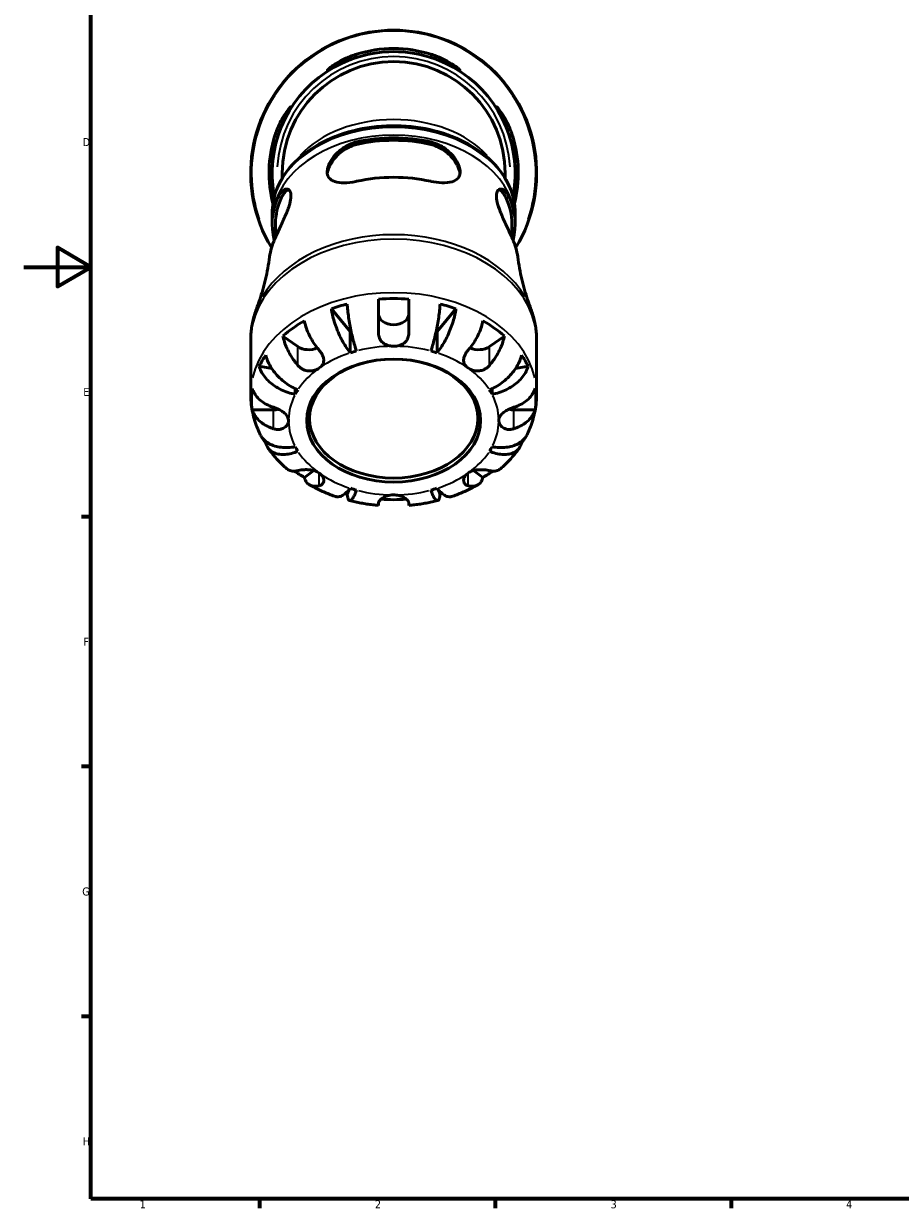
# Model space of a CAD drawing. Header units: millimetres. Extents: x -154 to 937, y -268 to 700.
# Tile 1 of 13: x 0 to 261, y 17 to 369. Entities that reach past the tile are written whole.
import ezdxf

# ---------------------------------------------------------------- set-up
doc = ezdxf.new("R2010")
doc.units = ezdxf.units.MM
for name, color, linetype, lineweight in [('Border (ANSI)', 7, 'Continuous', 70), ('Visible (ANSI)', 7, 'Continuous', 50), ('Visible Narrow (ANSI)', 7, 'Continuous', 35)]:
    doc.layers.add(name, color=color, linetype=linetype, lineweight=lineweight)
doc.styles.add('Note Text (ANSI)', font='tahoma.ttf')

# ---------------------------------------------------------------- blocks, each defined once
blk = doc.blocks.new('Borders Default Border')
at = {"layer": 'Border (ANSI)'}
for p, q in [((20, 222.75), (17.2, 222.75)), ((20, 148.5), (17.2, 148.5)), ((20, 74.25), (17.2, 74.25)), ((70.08, 20), (70.08, 17.2)), ((140.17, 20), (140.17, 17.2)), ((210.25, 20), (210.25, 17.2))]:
    blk.add_line(p, q, dxfattribs=at)
at = {"layer": 'Border (ANSI)', "flags": 128}
for points in [[(20, 20), (20, 574), (821, 574), (821, 20), (20, 20)], [(0, 297), (20, 297), (10, 302.77), (10, 291.23), (20, 297)]]:
    blk.add_lwpolyline(points, dxfattribs=at)
at = {"layer": 'Border (ANSI)', "color": 5, "true_color": 0x0000ff, "char_height": 2.4, "attachment_point": 7, "style": 'Note Text (ANSI)'}
for s, insert in [('D', (17.52, 332.93)), ('E', (17.71, 258.68)), ('F', (17.78, 184.43)), ('G', (17.4, 110.13)), ('H', (17.53, 35.93)), ('1', (34.5, 17.2)), ('2', (104.4, 17.2)), ('3', (174.46, 17.15)), ('4', (244.45, 17.2))]:
    blk.add_mtext(s, dxfattribs=dict(at, insert=insert))

msp = doc.modelspace()

# ---------------------------------------------------------------- linework, layer by layer
at = {"layer": 'Visible (ANSI)'}
for p, q in [((76.81, 324.9), (76.81, 323.35)), ((143.11, 323.35), (143.11, 324.9)), ((73.83, 312.97), (73.83, 310.65)), ((146.08, 312.97), (146.08, 310.65)), ((74.83, 309.84), (74.83, 305.78)), ((145.08, 309.84), (145.08, 305.78)), ((105.46, 277.4), (105.46, 287.45)), ((114.46, 287.45), (114.46, 277.4)), ((97.08, 277.86), (91.46, 284.6)), ((128.45, 284.6), (122.84, 277.86)), ((67.46, 275.24), (67.46, 259.32)), ((81.5, 273.35), (77.06, 276.49)), ((97.08, 271.5), (97.08, 277.86)), ((122.84, 271.5), (122.84, 277.86)), ((142.86, 276.49), (138.42, 273.35)), ((152.46, 275.24), (152.46, 259.32)), ((73.76, 266.8), (70, 267.48)), ((149.92, 267.48), (146.16, 266.8)), ((80.72, 259.16), (80.72, 260.81)), ((139.2, 259.16), (139.2, 260.81)), ((74.21, 254.54), (67.93, 254.54)), ((151.99, 254.54), (145.71, 254.54)), ((72.39, 244.83), (71.95, 244.65)), ((147.97, 244.65), (147.52, 244.83)), ((86.26, 236.47), (83.42, 234.46)), ((136.5, 234.46), (133.65, 236.47)), ((96.6, 230.68), (96.16, 229.47)), ((123.76, 229.47), (123.32, 230.68)), ((105.46, 226.15), (105.46, 226.84)), ((114.46, 226.84), (114.46, 226.15))]:
    msp.add_line(p, q, dxfattribs=at)
for radius, start, end in [(42.5, 328.5923, 211.4077), (36.12, 348.952, 191.048), (37.04, 72.7216, 107.2784), (36.13, 72.2738, 107.7262), (33.15, 0, 180), (37.04, 162.7216, 194.1741), (36.13, 162.2738, 191.059), (36.13, 348.941, 17.7262), (37.04, 345.8259, 17.2784)]:
    msp.add_arc((109.96, 324.9), radius, start, end, dxfattribs=at)
for centre, major_axis, start_param, end_param in [((109.96, 309.84), (36.13, 0), 1.261415, 1.880178), ((109.96, 309.84), (35.12, 0), 1.25227, 1.889323), ((109.96, 297.47), (-37.04, 0), 4.410825, 5.013953), ((109.96, 309.84), (-36.13, 0), 5.973804, 6.474063), ((109.96, 309.84), (-35.12, 0), 5.964659, 6.283185), ((109.96, 309.84), (35.13, 0), 0, 0.318526), ((109.96, 309.84), (36.13, 0), 6.092307, 6.592567), ((109.96, 297.47), (-37.04, 0), 5.981621, 6.185152), ((109.96, 297.47), (37.04, 0), 0.098034, 0.301564), ((109.96, 257.73), (42.27, 0), 1.903358, 2.023633), ((109.96, 257.73), (42.27, 0), 1.464143, 1.67745), ((109.96, 257.73), (42.27, 0), 1.11796, 1.238235), ((109.96, 283.01), (4.5, 0), 3.141593, 6.283185), ((109.96, 257.73), (42.27, 0), 2.249541, 2.462848), ((109.96, 257.73), (42.27, 0), 0.678744, 0.892052), ((109.96, 257.73), (-31.25, 0), 5.129343, 5.137094), ((109.96, 257.73), (-31.25, 0), 4.287684, 4.295435), ((84.68, 275.6), (-4.5, 0), 0.785398, 2.179123), ((109.96, 251.36), (-31.25, 0), 5.073083, 5.137094), ((109.96, 251.36), (-31.25, 0), 4.287684, 4.351695), ((135.24, 275.6), (-4.5, 0), 0.96247, 2.356194), ((109.96, 257.73), (-42.27, 0), 5.830349, 5.950624), ((109.96, 257.73), (42.27, 0), 0.332561, 0.452837), ((109.96, 257.73), (-42.27, 0), 6.176532, 6.389839), ((109.96, 257.73), (42.27, 0), 6.176532, 6.389839), ((109.96, 251.36), (-31.25, 0), 5.858481, 5.922492), ((109.96, 251.36), (31.25, 0), 0.360694, 0.424705), ((74.21, 257.73), (-4.5, 0), 1.570796, 1.903325), ((145.71, 257.73), (-4.5, 0), 1.238268, 1.570796), ((109.96, 257.73), (-42.27, 0), 0.403015, 0.452837), ((109.96, 251.36), (-31.25, 0), 0.360694, 0.424705), ((109.96, 251.36), (31.25, 0), 5.858481, 5.922492), ((109.96, 257.73), (-42.27, 0), 2.688756, 2.738577), ((109.96, 257.73), (-42.27, 0), 0.797417, 0.892052), ((109.96, 257.73), (-42.27, 0), 2.249541, 2.344176), ((109.96, 257.73), (-42.27, 0), 1.221728, 1.238235), ((109.96, 251.36), (31.25, 0), 4.287684, 4.351695), ((109.96, 251.36), (31.25, 0), 5.073083, 5.137094), ((109.96, 257.73), (-42.27, 0), 1.903358, 1.919865), ((109.96, 257.73), (-42.27, 0), 1.480769, 1.660823)]:
    msp.add_ellipse(centre, major_axis=major_axis, ratio=0.707107, start_param=start_param, end_param=end_param, dxfattribs=at)
for centre, major_axis in [((109.96, 251.36), (-25.85, 0)), ((109.96, 251.96), (25, 0))]:
    msp.add_ellipse(centre, major_axis=major_axis, ratio=0.707107, dxfattribs=at)
for points, knots in [([(98.96, 359.31), (98.52, 359.17), (98.08, 359.03), (96.51, 358.46), (95.42, 358), (93.42, 357.07), (92.52, 356.59), (91.28, 355.92), (90.86, 355.69), (90.36, 355.45), (90.24, 355.41), (90.19, 355.47), (90.27, 355.57), (90.68, 355.96), (91.08, 356.29), (92.28, 357.15), (93.17, 357.72), (95.17, 358.79), (96.27, 359.3), (97.94, 359.93), (98.45, 360.11), (98.96, 360.27)], [-3.084418, -3.084418, -3.084418, -3.084418, -2.94551, -2.94551, -2.577796, -2.577796, -2.192337, -2.192337, -1.900455, -1.900455, -1.670144, -1.670144, -1.433906, -1.433906, -1.120607, -1.120607, -0.716663, -0.716663, -0.33677, -0.33677, -0.174767, -0.174767, -0.174767, -0.174767]), ([(120.96, 360.27), (121.5, 360.1), (122.05, 359.91), (123.77, 359.25), (124.89, 358.72), (126.79, 357.69), (127.58, 357.18), (128.77, 356.35), (129.19, 356.01), (129.63, 355.6), (129.72, 355.48), (129.69, 355.41), (129.58, 355.44), (129.11, 355.66), (128.71, 355.88), (127.53, 356.52), (126.67, 356.97), (124.69, 357.91), (123.56, 358.4), (121.9, 359), (121.43, 359.16), (120.96, 359.31)], [-3.111178, -3.111178, -3.111178, -3.111178, -2.938373, -2.938373, -2.548026, -2.548026, -2.184009, -2.184009, -1.864285, -1.864285, -1.625873, -1.625873, -1.39665, -1.39665, -1.109694, -1.109694, -0.734997, -0.734997, -0.348545, -0.348545, -0.199292, -0.199292, -0.199292, -0.199292]), ([(74.59, 335.9), (74.76, 336.45), (74.95, 336.99), (75.61, 338.72), (76.14, 339.83), (77.17, 341.73), (77.68, 342.53), (78.51, 343.71), (78.85, 344.13), (79.26, 344.57), (79.38, 344.67), (79.45, 344.63), (79.42, 344.52), (79.2, 344.05), (78.98, 343.65), (78.34, 342.47), (77.89, 341.62), (76.95, 339.64), (76.46, 338.5), (75.86, 336.84), (75.7, 336.37), (75.55, 335.9)], [-3.111178, -3.111178, -3.111178, -3.111178, -2.938373, -2.938373, -2.548026, -2.548026, -2.184009, -2.184009, -1.864285, -1.864285, -1.625873, -1.625873, -1.39665, -1.39665, -1.109694, -1.109694, -0.734997, -0.734997, -0.348545, -0.348545, -0.199292, -0.199292, -0.199292, -0.199292]), ([(144.37, 335.9), (144.23, 336.34), (144.08, 336.78), (143.51, 338.35), (143.05, 339.44), (142.12, 341.44), (141.65, 342.34), (140.98, 343.58), (140.75, 344), (140.51, 344.5), (140.47, 344.62), (140.53, 344.67), (140.63, 344.59), (141.02, 344.18), (141.35, 343.78), (142.21, 342.58), (142.77, 341.69), (143.85, 339.69), (144.36, 338.59), (144.99, 336.92), (145.16, 336.41), (145.32, 335.9)], [-3.084418, -3.084418, -3.084418, -3.084418, -2.94551, -2.94551, -2.577796, -2.577796, -2.192337, -2.192337, -1.900455, -1.900455, -1.670144, -1.670144, -1.433906, -1.433906, -1.120607, -1.120607, -0.716663, -0.716663, -0.33677, -0.33677, -0.174767, -0.174767, -0.174767, -0.174767]), ([(146.08, 312.97), (146.08, 315.7), (145.49, 318.42), (143.16, 323.62), (141.42, 326.09), (136.94, 330.55), (134.17, 332.52), (127.9, 335.76), (124.39, 337.02), (117.01, 338.67), (113.13, 339.06), (105.4, 338.96), (101.55, 338.45), (94.25, 336.6), (90.81, 335.25), (84.68, 331.81), (81.99, 329.73), (77.69, 325.04), (76.06, 322.44), (74.25, 317.52), (73.83, 315.24), (73.83, 312.97)], [0, 0, 0, 0, 0.305956, 0.305956, 0.618231, 0.618231, 0.939655, 0.939655, 1.264715, 1.264715, 1.590225, 1.590225, 1.915669, 1.915669, 2.241182, 2.241182, 2.566049, 2.566049, 2.886535, 2.886535, 3.141593, 3.141593, 3.141593, 3.141593]), ([(98.96, 322.47), (98.87, 322.45), (98.78, 322.44), (97.47, 322.16), (96.3, 322.03), (94.18, 322.01), (93.24, 322.13), (91.72, 322.63), (91.12, 323), (90.47, 323.89), (90.3, 324.31), (90.18, 325.22), (90.21, 325.68), (90.42, 326.72), (90.63, 327.31), (91.34, 328.74), (91.92, 329.58), (93.47, 331.31), (94.5, 332.16), (96.68, 333.45), (97.81, 333.91), (98.96, 334.18)], [-3.252084, -3.252084, -3.252084, -3.252084, -3.224568, -3.224568, -2.838977, -2.838977, -2.458314, -2.458314, -2.096358, -2.096358, -1.857445, -1.857445, -1.654365, -1.654365, -1.424821, -1.424821, -1.100511, -1.100511, -0.704983, -0.704983, -0.341958, -0.341958, -0.341958, -0.341958]), ([(90.24, 324.76), (90.32, 325.41), (90.53, 326.13), (91.3, 327.79), (91.94, 328.74), (93.43, 330.44), (94.42, 331.3), (96.61, 332.66), (97.81, 333.16), (98.96, 333.43)], [0.077108, 0.077108, 0.077108, 0.077108, 0.332868, 0.332868, 0.665737, 0.665737, 1.028677, 1.028677, 1.391617, 1.391617, 1.391617, 1.391617]), ([(120.96, 334.18), (121.07, 334.15), (121.19, 334.12), (122.52, 333.77), (123.7, 333.23), (125.76, 331.88), (126.65, 331.1), (128.09, 329.46), (128.66, 328.61), (129.34, 327.18), (129.53, 326.61), (129.72, 325.58), (129.73, 325.12), (129.59, 324.22), (129.4, 323.8), (128.71, 322.94), (128.1, 322.58), (126.49, 322.09), (125.43, 321.99), (123.24, 322.07), (122.14, 322.22), (120.99, 322.47), (120.97, 322.47), (120.96, 322.47)], [-3.228109, -3.228109, -3.228109, -3.228109, -3.192045, -3.192045, -2.806544, -2.806544, -2.453927, -2.453927, -2.127365, -2.127365, -1.902009, -1.902009, -1.698631, -1.698631, -1.454598, -1.454598, -1.095551, -1.095551, -0.682088, -0.682088, -0.324548, -0.324548, -0.320154, -0.320154, -0.320154, -0.320154]), ([(120.96, 333.43), (122.11, 333.16), (123.31, 332.66), (125.5, 331.3), (126.48, 330.44), (127.98, 328.74), (128.62, 327.79), (129.38, 326.13), (129.59, 325.41), (129.67, 324.76)], [1.335503, 1.335503, 1.335503, 1.335503, 1.698443, 1.698443, 2.061382, 2.061382, 2.394251, 2.394251, 2.650011, 2.650011, 2.650011, 2.650011]), ([(75.55, 317.62), (75.66, 317.88), (75.79, 318.12), (76.35, 319.11), (76.84, 319.64), (77.77, 320.2), (78.21, 320.25), (78.88, 319.96), (79.13, 319.66), (79.42, 318.78), (79.46, 318.22), (79.33, 316.85), (79.15, 316.05), (78.56, 314.17), (78.13, 313.08), (77.14, 310.78), (76.57, 309.56), (75.52, 307.31), (75.05, 306.27), (74.66, 305.39), (74.64, 305.34), (74.62, 305.29), (74.59, 305.25)], [-2.891469, -2.891469, -2.891469, -2.891469, -2.775787, -2.775787, -2.380771, -2.380771, -2.022439, -2.022439, -1.721613, -1.721613, -1.435955, -1.435955, -1.141128, -1.141128, -0.784552, -0.784552, -0.385525, -0.385525, 0, 0, 0, 0.020747, 0.020747, 0.020747, 0.020747]), ([(76.6, 317.62), (76.98, 318.43), (77.45, 319.11), (78.18, 319.77), (78.43, 319.94), (78.68, 320.04)], [1.3355026, 1.3355026, 1.3355026, 1.3355026, 1.6984425, 1.6984425, 1.8779589, 1.8779589, 1.8779589, 1.8779589]), ([(145.32, 305.25), (145.3, 305.29), (145.28, 305.34), (145.26, 305.39), (145.06, 305.85), (144.83, 306.35), (144.13, 307.87), (143.62, 308.96), (142.59, 311.21), (142.08, 312.37), (141.28, 314.42), (140.97, 315.33), (140.57, 316.95), (140.48, 317.65), (140.5, 318.83), (140.62, 319.3), (141.08, 320.03), (141.45, 320.21), (142.31, 320.15), (142.81, 319.86), (143.68, 318.92), (144.05, 318.34), (144.37, 317.62)], [-0.020757, -0.020757, -0.020757, -0.020757, 0, 0, 0, 0.200022, 0.200022, 0.575184, 0.575184, 0.94887, 0.94887, 1.256062, 1.256062, 1.540074, 1.540074, 1.825046, 1.825046, 2.179909, 2.179909, 2.571106, 2.571106, 2.891582, 2.891582, 2.891582, 2.891582]), ([(141.24, 320.04), (141.48, 319.94), (141.73, 319.77), (142.47, 319.11), (142.94, 318.43), (143.32, 317.62)], [0.8491604, 0.8491604, 0.8491604, 0.8491604, 1.0286767, 1.0286767, 1.3916167, 1.3916167, 1.3916167, 1.3916167]), ([(73.83, 309.99), (73.83, 310.04), (73.83, 310.08), (73.83, 310.17), (73.83, 310.21), (73.83, 310.3), (73.83, 310.34), (73.83, 310.43), (73.83, 310.48), (73.83, 310.56), (73.83, 310.61), (73.83, 310.65)], [3.135610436, 3.135610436, 3.135610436, 3.135610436, 3.136806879, 3.136806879, 3.138003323, 3.138003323, 3.139199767, 3.139199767, 3.14039621, 3.14039621, 3.141592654, 3.141592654, 3.141592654, 3.141592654]), ([(146.08, 310.65), (146.08, 310.61), (146.08, 310.56), (146.08, 310.48), (146.08, 310.43), (146.08, 310.34), (146.08, 310.3), (146.08, 310.21), (146.09, 310.17), (146.09, 310.08), (146.09, 310.04), (146.09, 309.99)], [0, 0, 0, 0, 0.001196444, 0.001196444, 0.002392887, 0.002392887, 0.003589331, 0.003589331, 0.004785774, 0.004785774, 0.005982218, 0.005982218, 0.005982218, 0.005982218]), ([(69.17, 284.47), (69.51, 285.36), (69.84, 286.29), (70.47, 288.21), (70.77, 289.2), (71.34, 291.23), (71.61, 292.28), (72.11, 294.42), (72.34, 295.51), (72.76, 297.74), (72.94, 298.88), (73.1, 300.03)], [2.8798353, 2.8798353, 2.8798353, 2.8798353, 2.91258, 2.91258, 2.9453248, 2.9453248, 2.9780695, 2.9780695, 3.0108143, 3.0108143, 3.0435591, 3.0435591, 3.0435591, 3.0435591]), ([(146.82, 300.03), (146.98, 298.88), (147.16, 297.74), (147.58, 295.51), (147.81, 294.42), (148.31, 292.28), (148.57, 291.23), (149.15, 289.2), (149.45, 288.21), (150.08, 286.29), (150.41, 285.36), (150.75, 284.47)], [0.0980336, 0.0980336, 0.0980336, 0.0980336, 0.1307784, 0.1307784, 0.1635231, 0.1635231, 0.1962679, 0.1962679, 0.2290126, 0.2290126, 0.2617574, 0.2617574, 0.2617574, 0.2617574]), ([(96.16, 285.98), (96.19, 285.37), (96.25, 284.72), (96.38, 283.46), (96.47, 282.75), (96.68, 281.28), (96.8, 280.53), (97.05, 279.16), (97.2, 278.42), (97.51, 276.95), (97.68, 276.24), (98.01, 274.98), (98.19, 274.32), (98.56, 273.09), (98.75, 272.52), (98.93, 272.04)], [0.213434, 0.213434, 0.213434, 0.213434, 0.41601, 0.41601, 0.624348, 0.624348, 0.832687, 0.832687, 1.041572, 1.041572, 1.250457, 1.250457, 1.460128, 1.460128, 1.669799, 1.669799, 1.669799, 1.669799]), ([(120.99, 272.04), (121.16, 272.52), (121.35, 273.09), (121.73, 274.32), (121.91, 274.98), (122.23, 276.24), (122.4, 276.95), (122.72, 278.42), (122.87, 279.16), (123.11, 280.53), (123.24, 281.28), (123.45, 282.75), (123.54, 283.46), (123.67, 284.72), (123.72, 285.37), (123.76, 285.98)], [5.016117, 5.016117, 5.016117, 5.016117, 5.225788, 5.225788, 5.435459, 5.435459, 5.644344, 5.644344, 5.853229, 5.853229, 6.061567, 6.061567, 6.269906, 6.269906, 6.472482, 6.472482, 6.472482, 6.472482]), ([(69.17, 284.47), (68.94, 283.88), (68.74, 283.29), (68.38, 282.08), (68.22, 281.47), (67.94, 280.24), (67.83, 279.62), (67.64, 278.38), (67.57, 277.75), (67.48, 276.5), (67.46, 275.87), (67.46, 275.24)], [2.8798353, 2.8798353, 2.8798353, 2.8798353, 2.9321868, 2.9321868, 2.9845382, 2.9845382, 3.0368897, 3.0368897, 3.0892412, 3.0892412, 3.1415927, 3.1415927, 3.1415927, 3.1415927]), ([(97.08, 271.5), (96.73, 271.92), (96.34, 272.44), (95.58, 273.56), (95.21, 274.16), (94.56, 275.33), (94.21, 275.99), (93.57, 277.35), (93.27, 278.06), (92.77, 279.35), (92.53, 280.06), (92.1, 281.46), (91.92, 282.16), (91.65, 283.37), (91.54, 284), (91.46, 284.6)], [5.016117, 5.016117, 5.016117, 5.016117, 5.225788, 5.225788, 5.435459, 5.435459, 5.644344, 5.644344, 5.853229, 5.853229, 6.061567, 6.061567, 6.269906, 6.269906, 6.472482, 6.472482, 6.472482, 6.472482]), ([(128.45, 284.6), (128.38, 284), (128.27, 283.37), (128, 282.16), (127.82, 281.46), (127.39, 280.06), (127.14, 279.35), (126.64, 278.06), (126.35, 277.35), (125.71, 275.99), (125.36, 275.33), (124.71, 274.16), (124.34, 273.56), (123.58, 272.44), (123.19, 271.92), (122.84, 271.5)], [0.213434, 0.213434, 0.213434, 0.213434, 0.41601, 0.41601, 0.624348, 0.624348, 0.832687, 0.832687, 1.041572, 1.041572, 1.250457, 1.250457, 1.460128, 1.460128, 1.669799, 1.669799, 1.669799, 1.669799]), ([(152.46, 275.24), (152.46, 275.87), (152.44, 276.5), (152.34, 277.75), (152.27, 278.38), (152.09, 279.62), (151.97, 280.24), (151.7, 281.47), (151.54, 282.08), (151.17, 283.29), (150.97, 283.88), (150.75, 284.47)], [0, 0, 0, 0, 0.0523515, 0.0523515, 0.1047029, 0.1047029, 0.1570544, 0.1570544, 0.2094059, 0.2094059, 0.2617574, 0.2617574, 0.2617574, 0.2617574]), ([(83.42, 280.99), (83.52, 280.41), (83.68, 279.8), (84.05, 278.65), (84.3, 277.99), (84.9, 276.68), (85.25, 276.02), (85.94, 274.83), (86.36, 274.19), (87.15, 273.11), (87.51, 272.66), (87.86, 272.24)], [0.2134384, 0.2134384, 0.2134384, 0.2134384, 0.4155998, 0.4155998, 0.6240004, 0.6240004, 0.8324011, 0.8324011, 1.0417882, 1.0417882, 1.2012424, 1.2012424, 1.2012424, 1.2012424]), ([(132.06, 272.24), (132.41, 272.66), (132.77, 273.11), (133.56, 274.19), (133.97, 274.83), (134.67, 276.02), (135.02, 276.68), (135.61, 277.99), (135.87, 278.65), (136.24, 279.8), (136.39, 280.41), (136.5, 280.99)], [5.5022719, 5.5022719, 5.5022719, 5.5022719, 5.6617261, 5.6617261, 5.8711132, 5.8711132, 6.0795138, 6.0795138, 6.2879145, 6.2879145, 6.4900758, 6.4900758, 6.4900758, 6.4900758]), ([(81.5, 267.74), (81.14, 268.16), (80.78, 268.61), (80, 269.69), (79.58, 270.33), (78.88, 271.52), (78.54, 272.18), (77.94, 273.49), (77.69, 274.15), (77.32, 275.3), (77.16, 275.91), (77.06, 276.49)], [5.5022719, 5.5022719, 5.5022719, 5.5022719, 5.6617261, 5.6617261, 5.8711132, 5.8711132, 6.0795138, 6.0795138, 6.2879145, 6.2879145, 6.4900758, 6.4900758, 6.4900758, 6.4900758]), ([(109.96, 273.46), (109.54, 273.46), (109.12, 273.5), (108.22, 273.69), (107.76, 273.85), (106.88, 274.33), (106.48, 274.67), (105.99, 275.33), (105.84, 275.6), (105.64, 276.11), (105.58, 276.33), (105.49, 276.8), (105.47, 277.04), (105.46, 277.32), (105.46, 277.36), (105.46, 277.4)], [-1.3843077, -1.3843077, -1.3843077, -1.3843077, -1.2734333, -1.2734333, -1.1394301, -1.1394301, -0.9869254, -0.9869254, -0.8946917, -0.8946917, -0.8265568, -0.8265568, -0.7572034, -0.7572034, -0.7461484, -0.7461484, -0.7461484, -0.7461484]), ([(114.46, 277.4), (114.46, 277.24), (114.45, 277.09), (114.41, 276.71), (114.37, 276.48), (114.25, 276.02), (114.15, 275.78), (113.86, 275.21), (113.63, 274.9), (112.98, 274.3), (112.55, 274.03), (111.54, 273.63), (110.97, 273.51), (110.24, 273.46), (110.1, 273.46), (109.96, 273.46)], [-2.0137169, -2.0137169, -2.0137169, -2.0137169, -1.971618, -1.971618, -1.9068096, -1.9068096, -1.833711, -1.833711, -1.7202544, -1.7202544, -1.5763227, -1.5763227, -1.4213372, -1.4213372, -1.3843077, -1.3843077, -1.3843077, -1.3843077]), ([(142.86, 276.49), (142.76, 275.91), (142.6, 275.3), (142.23, 274.15), (141.98, 273.49), (141.38, 272.18), (141.04, 271.52), (140.34, 270.33), (139.92, 269.69), (139.13, 268.61), (138.77, 268.16), (138.42, 267.74)], [0.2134384, 0.2134384, 0.2134384, 0.2134384, 0.4155998, 0.4155998, 0.6240004, 0.6240004, 0.8324011, 0.8324011, 1.0417882, 1.0417882, 1.2012424, 1.2012424, 1.2012424, 1.2012424]), ([(87.86, 272.24), (87.93, 272.16), (88, 272.08), (88.27, 271.73), (88.46, 271.45), (88.78, 270.89), (88.91, 270.6), (89.13, 269.93), (89.19, 269.55), (89.16, 268.75), (89.03, 268.34), (88.58, 267.6), (88.26, 267.27), (87.86, 266.99)], [0.7457366, 0.7457366, 0.7457366, 0.7457366, 0.774654, 0.774654, 0.868278, 0.868278, 0.9635212, 0.9635212, 1.090875, 1.090875, 1.2457191, 1.2457191, 1.3971636, 1.3971636, 1.3971636, 1.3971636]), ([(132.06, 266.99), (132.03, 267), (132.01, 267.02), (131.6, 267.32), (131.3, 267.65), (130.89, 268.35), (130.78, 268.71), (130.72, 269.47), (130.77, 269.87), (130.99, 270.56), (131.12, 270.85), (131.44, 271.42), (131.62, 271.69), (131.9, 272.06), (131.98, 272.15), (132.06, 272.24)], [-1.4036195, -1.4036195, -1.4036195, -1.4036195, -1.3943067, -1.3943067, -1.245539, -1.245539, -1.1093842, -1.1093842, -0.9739286, -0.9739286, -0.8776995, -0.8776995, -0.7841608, -0.7841608, -0.7509697, -0.7509697, -0.7509697, -0.7509697]), ([(71.95, 270.8), (72.07, 270.24), (72.27, 269.66), (72.72, 268.58), (73.02, 267.98), (73.75, 266.78), (74.17, 266.2), (75.02, 265.15), (75.52, 264.59), (76.61, 263.54), (77.2, 263.05), (78.31, 262.21), (78.94, 261.79), (80.22, 261.04), (80.88, 260.72), (81.48, 260.47)], [0.213434, 0.213434, 0.213434, 0.213434, 0.41601, 0.41601, 0.624348, 0.624348, 0.832687, 0.832687, 1.041572, 1.041572, 1.250457, 1.250457, 1.460128, 1.460128, 1.669799, 1.669799, 1.669799, 1.669799]), ([(87.86, 266.99), (87.84, 266.97), (87.81, 266.95), (87.39, 266.67), (86.92, 266.45), (85.95, 266.17), (85.46, 266.1), (84.46, 266.12), (83.97, 266.2), (83.16, 266.48), (82.84, 266.64), (82.25, 267.01), (81.98, 267.23), (81.66, 267.56), (81.58, 267.65), (81.5, 267.74)], [1.3971636, 1.3971636, 1.3971636, 1.3971636, 1.4064764, 1.4064764, 1.5552441, 1.5552441, 1.6913989, 1.6913989, 1.8268545, 1.8268545, 1.9230836, 1.9230836, 2.0166223, 2.0166223, 2.0498134, 2.0498134, 2.0498134, 2.0498134]), ([(138.42, 267.74), (138.35, 267.66), (138.28, 267.58), (137.97, 267.26), (137.7, 267.04), (137.12, 266.66), (136.8, 266.5), (136.02, 266.22), (135.56, 266.13), (134.52, 266.09), (133.96, 266.17), (132.92, 266.48), (132.45, 266.71), (132.06, 266.99)], [-2.0550465, -2.0550465, -2.0550465, -2.0550465, -2.0261291, -2.0261291, -1.9325052, -1.9325052, -1.837262, -1.837262, -1.7099081, -1.7099081, -1.555064, -1.555064, -1.4036195, -1.4036195, -1.4036195, -1.4036195]), ([(138.43, 260.47), (139.03, 260.72), (139.69, 261.04), (140.98, 261.79), (141.61, 262.21), (142.72, 263.05), (143.31, 263.54), (144.39, 264.59), (144.9, 265.15), (145.75, 266.2), (146.17, 266.78), (146.89, 267.98), (147.2, 268.58), (147.65, 269.66), (147.84, 270.24), (147.97, 270.8)], [5.016117, 5.016117, 5.016117, 5.016117, 5.225788, 5.225788, 5.435459, 5.435459, 5.644344, 5.644344, 5.853229, 5.853229, 6.061567, 6.061567, 6.269906, 6.269906, 6.472482, 6.472482, 6.472482, 6.472482]), ([(80.72, 259.16), (80.04, 259.28), (79.3, 259.47), (77.86, 259.94), (77.15, 260.23), (75.9, 260.84), (75.24, 261.21), (74.02, 262.03), (73.45, 262.48), (72.5, 263.35), (72.03, 263.85), (71.21, 264.88), (70.87, 265.42), (70.36, 266.41), (70.14, 266.95), (70, 267.48)], [-1.669799, -1.669799, -1.669799, -1.669799, -1.460128, -1.460128, -1.250457, -1.250457, -1.041572, -1.041572, -0.832687, -0.832687, -0.624348, -0.624348, -0.41601, -0.41601, -0.213434, -0.213434, -0.213434, -0.213434]), ([(149.92, 267.48), (149.77, 266.95), (149.56, 266.41), (149.05, 265.42), (148.71, 264.88), (147.89, 263.85), (147.42, 263.35), (146.46, 262.48), (145.9, 262.03), (144.67, 261.21), (144.02, 260.84), (142.77, 260.23), (142.06, 259.94), (140.61, 259.47), (139.87, 259.28), (139.2, 259.16)], [0.213434, 0.213434, 0.213434, 0.213434, 0.41601, 0.41601, 0.624348, 0.624348, 0.832687, 0.832687, 1.041572, 1.041572, 1.250457, 1.250457, 1.460128, 1.460128, 1.669799, 1.669799, 1.669799, 1.669799]), ([(67.93, 260.91), (68.07, 260.4), (68.3, 259.9), (68.82, 259.01), (69.18, 258.53), (70.02, 257.64), (70.51, 257.23), (71.5, 256.53), (72.08, 256.19), (73.2, 255.66), (73.71, 255.46), (74.21, 255.3)], [0.2134384, 0.2134384, 0.2134384, 0.2134384, 0.4155998, 0.4155998, 0.6240004, 0.6240004, 0.8324011, 0.8324011, 1.0417882, 1.0417882, 1.2012424, 1.2012424, 1.2012424, 1.2012424]), ([(145.71, 255.3), (146.21, 255.46), (146.72, 255.66), (147.83, 256.19), (148.42, 256.53), (149.41, 257.23), (149.9, 257.64), (150.74, 258.53), (151.1, 259.01), (151.62, 259.9), (151.84, 260.4), (151.99, 260.91)], [-1.2012424, -1.2012424, -1.2012424, -1.2012424, -1.0417882, -1.0417882, -0.8324011, -0.8324011, -0.6240004, -0.6240004, -0.4155998, -0.4155998, -0.2134384, -0.2134384, -0.2134384, -0.2134384]), ([(67.46, 259.32), (67.46, 258.47), (67.5, 257.63), (67.66, 255.95), (67.78, 255.11), (68.09, 253.46), (68.28, 252.64), (68.75, 251.02), (69.02, 250.23), (69.62, 248.66), (69.96, 247.9), (70.32, 247.14)], [3.1415927, 3.1415927, 3.1415927, 3.1415927, 3.2082303, 3.2082303, 3.274868, 3.274868, 3.3415056, 3.3415056, 3.4081433, 3.4081433, 3.4747809, 3.4747809, 3.4747809, 3.4747809]), ([(149.59, 247.14), (149.96, 247.9), (150.3, 248.66), (150.9, 250.23), (151.17, 251.02), (151.63, 252.64), (151.83, 253.46), (152.14, 255.11), (152.26, 255.95), (152.42, 257.63), (152.46, 258.47), (152.46, 259.32)], [5.949997, 5.949997, 5.949997, 5.949997, 6.0166347, 6.0166347, 6.0832723, 6.0832723, 6.14991, 6.14991, 6.2165477, 6.2165477, 6.2831853, 6.2831853, 6.2831853, 6.2831853]), ([(74.21, 248.93), (73.71, 249.1), (73.2, 249.3), (72.08, 249.82), (71.5, 250.17), (70.51, 250.87), (70.02, 251.28), (69.18, 252.17), (68.82, 252.64), (68.3, 253.54), (68.07, 254.04), (67.93, 254.54)], [-1.2012424, -1.2012424, -1.2012424, -1.2012424, -1.0417882, -1.0417882, -0.8324011, -0.8324011, -0.6240004, -0.6240004, -0.4155998, -0.4155998, -0.2134384, -0.2134384, -0.2134384, -0.2134384]), ([(74.21, 255.3), (74.52, 255.2), (74.83, 255.08), (75.47, 254.82), (75.8, 254.67), (76.5, 254.3), (76.86, 254.08), (77.62, 253.52), (77.97, 253.17), (78.5, 252.41), (78.66, 252.01), (78.7, 251.51), (78.71, 251.44), (78.71, 251.36)], [-2.0149198, -2.0149198, -2.0149198, -2.0149198, -1.9271324, -1.9271324, -1.8331825, -1.8331825, -1.719965, -1.719965, -1.5688025, -1.5688025, -1.4131922, -1.4131922, -1.3851799, -1.3851799, -1.3851799, -1.3851799]), ([(141.21, 251.36), (141.21, 251.69), (141.28, 252.01), (141.57, 252.67), (141.81, 253), (142.44, 253.64), (142.83, 253.94), (143.59, 254.4), (143.93, 254.57), (144.61, 254.89), (144.95, 255.03), (145.43, 255.2), (145.57, 255.25), (145.71, 255.3)], [-1.3851799, -1.3851799, -1.3851799, -1.3851799, -1.26488, -1.26488, -1.1283991, -1.1283991, -0.9864885, -0.9864885, -0.8848464, -0.8848464, -0.7864393, -0.7864393, -0.7456632, -0.7456632, -0.7456632, -0.7456632]), ([(151.99, 254.54), (151.84, 254.04), (151.62, 253.54), (151.1, 252.64), (150.74, 252.17), (149.9, 251.28), (149.41, 250.87), (148.42, 250.17), (147.83, 249.82), (146.72, 249.3), (146.21, 249.1), (145.71, 248.93)], [0.2134384, 0.2134384, 0.2134384, 0.2134384, 0.4155998, 0.4155998, 0.6240004, 0.6240004, 0.8324011, 0.8324011, 1.0417882, 1.0417882, 1.2012424, 1.2012424, 1.2012424, 1.2012424]), ([(78.71, 251.36), (78.71, 251.04), (78.64, 250.72), (78.35, 250.07), (78.11, 249.74), (77.48, 249.2), (77.08, 248.98), (76.32, 248.76), (75.99, 248.71), (75.31, 248.7), (74.96, 248.74), (74.49, 248.85), (74.35, 248.89), (74.21, 248.93)], [-1.3851799, -1.3851799, -1.3851799, -1.3851799, -1.26488, -1.26488, -1.1283991, -1.1283991, -0.9864885, -0.9864885, -0.8848464, -0.8848464, -0.7864393, -0.7864393, -0.7456632, -0.7456632, -0.7456632, -0.7456632]), ([(145.71, 248.93), (145.4, 248.83), (145.09, 248.76), (144.44, 248.69), (144.11, 248.69), (143.41, 248.79), (143.05, 248.9), (142.3, 249.29), (141.95, 249.59), (141.42, 250.31), (141.26, 250.72), (141.21, 251.21), (141.21, 251.29), (141.21, 251.36)], [-2.0149198, -2.0149198, -2.0149198, -2.0149198, -1.9271324, -1.9271324, -1.8331825, -1.8331825, -1.719965, -1.719965, -1.5688025, -1.5688025, -1.4131922, -1.4131922, -1.3851799, -1.3851799, -1.3851799, -1.3851799]), ([(70.32, 247.14), (70.41, 246.96), (70.51, 246.79), (70.87, 246.22), (71.21, 245.81), (72.03, 245.07), (72.5, 244.74), (73.45, 244.22), (74.02, 243.98), (75.24, 243.61), (75.9, 243.48), (77.15, 243.33), (77.86, 243.3), (79.3, 243.35), (80.04, 243.44), (80.72, 243.56)], [0.333045, 0.333045, 0.333045, 0.333045, 0.41601, 0.41601, 0.624348, 0.624348, 0.832687, 0.832687, 1.041572, 1.041572, 1.250457, 1.250457, 1.460128, 1.460128, 1.669799, 1.669799, 1.669799, 1.669799]), ([(139.2, 243.56), (139.87, 243.44), (140.61, 243.35), (142.06, 243.3), (142.77, 243.33), (144.02, 243.48), (144.67, 243.61), (145.9, 243.98), (146.46, 244.22), (147.42, 244.74), (147.89, 245.07), (148.71, 245.81), (149.05, 246.22), (149.41, 246.79), (149.51, 246.96), (149.59, 247.14)], [-1.669799, -1.669799, -1.669799, -1.669799, -1.460128, -1.460128, -1.250457, -1.250457, -1.041572, -1.041572, -0.832687, -0.832687, -0.624348, -0.624348, -0.41601, -0.41601, -0.333045, -0.333045, -0.333045, -0.333045]), ([(81.48, 242.26), (80.88, 242.01), (80.22, 241.78), (78.94, 241.45), (78.31, 241.35), (77.2, 241.27), (76.61, 241.27), (75.52, 241.42), (75.02, 241.55), (74.17, 241.89), (73.75, 242.13), (73.02, 242.72), (72.72, 243.07), (72.27, 243.77), (72.07, 244.19), (71.95, 244.65)], [5.016117, 5.016117, 5.016117, 5.016117, 5.225788, 5.225788, 5.435459, 5.435459, 5.644344, 5.644344, 5.853229, 5.853229, 6.061567, 6.061567, 6.269906, 6.269906, 6.472482, 6.472482, 6.472482, 6.472482]), ([(72.56, 243.31), (72.88, 242.85), (73.2, 242.4), (73.88, 241.52), (74.23, 241.08), (74.95, 240.23), (75.33, 239.82), (76.09, 239), (76.48, 238.61), (77.28, 237.83), (77.69, 237.45), (78.11, 237.08)], [3.5930659, 3.5930659, 3.5930659, 3.5930659, 3.6377422, 3.6377422, 3.6824184, 3.6824184, 3.7270946, 3.7270946, 3.7717709, 3.7717709, 3.8164471, 3.8164471, 3.8164471, 3.8164471]), ([(147.97, 244.65), (147.84, 244.19), (147.65, 243.77), (147.2, 243.07), (146.89, 242.72), (146.17, 242.13), (145.75, 241.89), (144.9, 241.55), (144.39, 241.42), (143.31, 241.27), (142.72, 241.27), (141.61, 241.35), (140.98, 241.45), (139.69, 241.78), (139.03, 242.01), (138.43, 242.26)], [0.213434, 0.213434, 0.213434, 0.213434, 0.41601, 0.41601, 0.624348, 0.624348, 0.832687, 0.832687, 1.041572, 1.041572, 1.250457, 1.250457, 1.460128, 1.460128, 1.669799, 1.669799, 1.669799, 1.669799]), ([(141.81, 237.08), (142.23, 237.45), (142.64, 237.83), (143.44, 238.61), (143.83, 239), (144.59, 239.82), (144.96, 240.23), (145.68, 241.08), (146.03, 241.52), (146.71, 242.4), (147.04, 242.85), (147.36, 243.31)], [5.6083308, 5.6083308, 5.6083308, 5.6083308, 5.6530071, 5.6530071, 5.6976833, 5.6976833, 5.7423596, 5.7423596, 5.7870358, 5.7870358, 5.831712, 5.831712, 5.831712, 5.831712]), ([(78.11, 237.08), (78.15, 237.04), (78.19, 237.01), (78.54, 236.74), (78.88, 236.57), (79.58, 236.37), (80, 236.32), (80.78, 236.35), (81.14, 236.41), (81.5, 236.49)], [0.5935195, 0.5935195, 0.5935195, 0.5935195, 0.6240004, 0.6240004, 0.8324011, 0.8324011, 1.0417882, 1.0417882, 1.2012424, 1.2012424, 1.2012424, 1.2012424]), ([(81.5, 236.49), (81.57, 236.51), (81.64, 236.52), (81.95, 236.59), (82.22, 236.64), (82.8, 236.71), (83.12, 236.74), (83.89, 236.77), (84.36, 236.77), (85.4, 236.68), (85.96, 236.57), (87, 236.24), (87.47, 236.02), (87.86, 235.74)], [-2.0550465, -2.0550465, -2.0550465, -2.0550465, -2.0261291, -2.0261291, -1.9325052, -1.9325052, -1.837262, -1.837262, -1.7099081, -1.7099081, -1.555064, -1.555064, -1.4036195, -1.4036195, -1.4036195, -1.4036195]), ([(132.06, 235.74), (132.08, 235.75), (132.1, 235.77), (132.53, 236.06), (132.99, 236.27), (133.96, 236.57), (134.46, 236.66), (135.46, 236.76), (135.95, 236.77), (136.76, 236.74), (137.08, 236.71), (137.67, 236.64), (137.93, 236.6), (138.26, 236.53), (138.34, 236.51), (138.42, 236.49)], [1.3971636, 1.3971636, 1.3971636, 1.3971636, 1.4064764, 1.4064764, 1.5552441, 1.5552441, 1.6913989, 1.6913989, 1.8268545, 1.8268545, 1.9230836, 1.9230836, 2.0166223, 2.0166223, 2.0498134, 2.0498134, 2.0498134, 2.0498134]), ([(138.42, 236.49), (138.77, 236.41), (139.13, 236.35), (139.92, 236.32), (140.34, 236.37), (141.04, 236.57), (141.38, 236.74), (141.72, 237.01), (141.77, 237.04), (141.81, 237.08)], [5.5022719, 5.5022719, 5.5022719, 5.5022719, 5.6617261, 5.6617261, 5.8711132, 5.8711132, 6.0795138, 6.0795138, 6.1099947, 6.1099947, 6.1099947, 6.1099947]), ([(87.86, 231.99), (87.51, 231.91), (87.15, 231.85), (86.36, 231.82), (85.94, 231.87), (85.25, 232.07), (84.9, 232.24), (84.3, 232.71), (84.05, 233.01), (83.68, 233.64), (83.52, 234.02), (83.42, 234.46)], [5.5022719, 5.5022719, 5.5022719, 5.5022719, 5.6617261, 5.6617261, 5.8711132, 5.8711132, 6.0795138, 6.0795138, 6.2879145, 6.2879145, 6.4900758, 6.4900758, 6.4900758, 6.4900758]), ([(87.86, 235.74), (87.89, 235.72), (87.91, 235.7), (88.31, 235.4), (88.62, 235.07), (89.02, 234.4), (89.14, 234.06), (89.2, 233.41), (89.15, 233.11), (88.93, 232.66), (88.8, 232.5), (88.48, 232.24), (88.3, 232.13), (88.02, 232.03), (87.94, 232.01), (87.86, 231.99)], [-1.4036195, -1.4036195, -1.4036195, -1.4036195, -1.3943067, -1.3943067, -1.245539, -1.245539, -1.1093842, -1.1093842, -0.9739286, -0.9739286, -0.8776995, -0.8776995, -0.7841608, -0.7841608, -0.7509697, -0.7509697, -0.7509697, -0.7509697]), ([(132.06, 231.99), (131.99, 232.01), (131.92, 232.03), (131.64, 232.12), (131.46, 232.22), (131.13, 232.48), (131, 232.64), (130.78, 233.07), (130.72, 233.35), (130.76, 234.02), (130.89, 234.4), (131.34, 235.13), (131.66, 235.46), (132.06, 235.74)], [0.7457366, 0.7457366, 0.7457366, 0.7457366, 0.774654, 0.774654, 0.868278, 0.868278, 0.9635212, 0.9635212, 1.090875, 1.090875, 1.2457191, 1.2457191, 1.3971636, 1.3971636, 1.3971636, 1.3971636]), ([(136.5, 234.46), (136.39, 234.02), (136.24, 233.64), (135.87, 233.01), (135.61, 232.71), (135.02, 232.24), (134.67, 232.07), (133.97, 231.87), (133.56, 231.82), (132.77, 231.85), (132.41, 231.91), (132.06, 231.99)], [0.2134384, 0.2134384, 0.2134384, 0.2134384, 0.4155998, 0.4155998, 0.6240004, 0.6240004, 0.8324011, 0.8324011, 1.0417882, 1.0417882, 1.2012424, 1.2012424, 1.2012424, 1.2012424]), ([(84.96, 232.24), (85.45, 231.96), (85.96, 231.69), (86.97, 231.16), (87.49, 230.91), (88.53, 230.43), (89.05, 230.2), (90.11, 229.75), (90.65, 229.53), (91.73, 229.12), (92.27, 228.93), (92.82, 228.74)], [4.0394129, 4.0394129, 4.0394129, 4.0394129, 4.0845138, 4.0845138, 4.1296147, 4.1296147, 4.1747157, 4.1747157, 4.2198166, 4.2198166, 4.2649175, 4.2649175, 4.2649175, 4.2649175]), ([(92.82, 228.74), (92.89, 228.72), (92.96, 228.7), (93.27, 228.64), (93.57, 228.65), (94.21, 228.83), (94.56, 228.99), (95.21, 229.4), (95.58, 229.68), (96.34, 230.39), (96.73, 230.8), (97.08, 231.23)], [0.7765954, 0.7765954, 0.7765954, 0.7765954, 0.832687, 0.832687, 1.0415719, 1.0415719, 1.2504568, 1.2504568, 1.4601279, 1.4601279, 1.6697991, 1.6697991, 1.6697991, 1.6697991]), ([(98.93, 230.69), (98.75, 230.21), (98.56, 229.73), (98.19, 228.92), (98.01, 228.58), (97.68, 228.07), (97.51, 227.86), (97.2, 227.59), (97.05, 227.54), (96.8, 227.56), (96.68, 227.64), (96.47, 227.95), (96.38, 228.18), (96.25, 228.72), (96.19, 229.06), (96.16, 229.47)], [5.016117, 5.016117, 5.016117, 5.016117, 5.225788, 5.225788, 5.435459, 5.435459, 5.644344, 5.644344, 5.853229, 5.853229, 6.061567, 6.061567, 6.269906, 6.269906, 6.472482, 6.472482, 6.472482, 6.472482]), ([(105.46, 226.84), (105.46, 226.91), (105.47, 226.99), (105.53, 227.16), (105.57, 227.26), (105.7, 227.48), (105.8, 227.6), (106.13, 227.95), (106.41, 228.18), (107.14, 228.62), (107.6, 228.83), (108.65, 229.15), (109.23, 229.25), (109.87, 229.26), (109.91, 229.27), (109.96, 229.27)], [-2.0547263, -2.0547263, -2.0547263, -2.0547263, -1.9964747, -1.9964747, -1.9342709, -1.9342709, -1.8580749, -1.8580749, -1.7259778, -1.7259778, -1.5755047, -1.5755047, -1.415151, -1.415151, -1.4031226, -1.4031226, -1.4031226, -1.4031226]), ([(109.96, 229.27), (110.47, 229.27), (110.97, 229.2), (111.92, 228.97), (112.36, 228.81), (113.2, 228.39), (113.57, 228.13), (114.01, 227.73), (114.13, 227.58), (114.3, 227.34), (114.36, 227.24), (114.43, 227.05), (114.45, 226.96), (114.46, 226.86), (114.46, 226.85), (114.46, 226.84)], [-1.4031226, -1.4031226, -1.4031226, -1.4031226, -1.265701, -1.265701, -1.1310646, -1.1310646, -0.9761257, -0.9761257, -0.8901504, -0.8901504, -0.8264442, -0.8264442, -0.7604846, -0.7604846, -0.7510272, -0.7510272, -0.7510272, -0.7510272]), ([(123.76, 229.47), (123.72, 229.06), (123.67, 228.72), (123.54, 228.18), (123.45, 227.95), (123.24, 227.64), (123.11, 227.56), (122.87, 227.54), (122.72, 227.59), (122.4, 227.86), (122.23, 228.07), (121.91, 228.58), (121.73, 228.92), (121.35, 229.73), (121.16, 230.21), (120.99, 230.69)], [0.213434, 0.213434, 0.213434, 0.213434, 0.41601, 0.41601, 0.624348, 0.624348, 0.832687, 0.832687, 1.041572, 1.041572, 1.250457, 1.250457, 1.460128, 1.460128, 1.669799, 1.669799, 1.669799, 1.669799]), ([(122.84, 231.23), (123.19, 230.8), (123.58, 230.39), (124.34, 229.68), (124.71, 229.4), (125.36, 228.99), (125.71, 228.83), (126.35, 228.65), (126.64, 228.64), (126.96, 228.7), (127.03, 228.72), (127.1, 228.74)], [5.0161165, 5.0161165, 5.0161165, 5.0161165, 5.2257877, 5.2257877, 5.4354588, 5.4354588, 5.6443437, 5.6443437, 5.8532286, 5.8532286, 5.9093203, 5.9093203, 5.9093203, 5.9093203]), ([(127.1, 228.74), (127.64, 228.93), (128.19, 229.12), (129.27, 229.53), (129.8, 229.75), (130.86, 230.2), (131.39, 230.43), (132.43, 230.91), (132.94, 231.16), (133.96, 231.69), (134.46, 231.96), (134.96, 232.24)], [5.1598604, 5.1598604, 5.1598604, 5.1598604, 5.2049614, 5.2049614, 5.2500623, 5.2500623, 5.2951632, 5.2951632, 5.3402642, 5.3402642, 5.3853651, 5.3853651, 5.3853651, 5.3853651]), ([(96.87, 227.56), (97.43, 227.42), (98, 227.29), (99.13, 227.04), (99.7, 226.93), (100.84, 226.73), (101.41, 226.63), (102.56, 226.46), (103.14, 226.39), (104.3, 226.26), (104.88, 226.2), (105.46, 226.15)], [4.3740909, 4.3740909, 4.3740909, 4.3740909, 4.418759, 4.418759, 4.4634271, 4.4634271, 4.5080953, 4.5080953, 4.5527634, 4.5527634, 4.5974315, 4.5974315, 4.5974315, 4.5974315]), ([(114.46, 226.15), (115.04, 226.2), (115.62, 226.26), (116.78, 226.39), (117.35, 226.46), (118.5, 226.63), (119.08, 226.73), (120.22, 226.93), (120.79, 227.04), (121.92, 227.29), (122.49, 227.42), (123.05, 227.56)], [4.8273465, 4.8273465, 4.8273465, 4.8273465, 4.8720146, 4.8720146, 4.9166827, 4.9166827, 4.9613508, 4.9613508, 5.0060189, 5.0060189, 5.050687, 5.050687, 5.050687, 5.050687])]:
    msp.add_open_spline(points, degree=3, knots=knots, dxfattribs=at)
at = {"layer": 'Visible Narrow (ANSI)'}
for p, q in [((98.96, 359.36), (98.96, 360.22)), ((120.96, 360.22), (120.96, 359.36)), ((74.64, 335.9), (75.5, 335.9)), ((144.42, 335.9), (145.27, 335.9)), ((98.96, 333.47), (98.96, 334.14)), ((120.96, 333.47), (120.96, 334.14)), ((76.55, 317.62), (75.6, 317.62)), ((143.37, 317.62), (144.32, 317.62)), ((81.5, 268.02), (81.5, 273.07)), ((138.42, 268.02), (138.42, 273.07)), ((74.21, 249.22), (74.21, 254.26)), ((145.71, 249.22), (145.71, 254.26)), ((87.86, 232.18), (87.86, 235.55)), ((132.06, 232.18), (132.06, 235.55))]:
    msp.add_line(p, q, dxfattribs=at)
for radius, start, end in [(42.23, 341.0299, 198.9701), (34.64, 3.0713, 176.9287)]:
    msp.add_arc((109.96, 324.9), radius, start, end, dxfattribs=at)
for centre, major_axis, start_param, end_param in [((109.96, 312.97), (-36.12, 0), 3.298672, 6.126106), ((109.96, 317.39), (-33.15, 0), 3.71695, 5.707828), ((109.96, 310.65), (36.12, 0), 0.15708, 2.984513), ((109.96, 276.74), (42.23, 0), 0.392661, 2.748931), ((109.96, 275.24), (-42.5, 0), 3.298672, 6.126106), ((109.96, 259.32), (42.5, 0), 0.15708, 2.984513), ((109.96, 251.36), (-31.25, 0), 5.155128, 5.479752), ((109.96, 251.36), (-31.25, 0), 4.730424, 5.055048), ((109.96, 251.36), (-31.25, 0), 4.36973, 4.694354), ((109.96, 251.36), (-31.25, 0), 3.945025, 4.26965), ((109.96, 251.36), (-31.25, 0), 5.515822, 5.840446), ((109.96, 251.36), (-31.25, 0), 3.584332, 3.908956), ((109.96, 251.36), (-31.25, 0), 5.940526, 6.265151), ((109.96, 251.36), (31.25, 0), 0.018035, 0.342659), ((109.96, 251.36), (-31.25, 0), 0.018035, 0.342659), ((109.96, 251.36), (31.25, 0), 5.940526, 6.265151), ((109.96, 251.36), (31.25, 0), 3.584332, 3.908956), ((109.96, 251.36), (31.25, 0), 5.515822, 5.840446), ((109.96, 251.36), (31.25, 0), 3.945025, 4.26965), ((109.96, 251.36), (31.25, 0), 5.155128, 5.479752), ((109.96, 251.36), (31.25, 0), 4.36973, 4.694354), ((109.96, 251.36), (31.25, 0), 4.730424, 5.055048)]:
    msp.add_ellipse(centre, major_axis=major_axis, ratio=0.707107, start_param=start_param, end_param=end_param, dxfattribs=at)

# ---------------------------------------------------------------- block references
msp.add_blockref('Borders Default Border', (0, 0))

doc.saveas('drawing.dxf')
